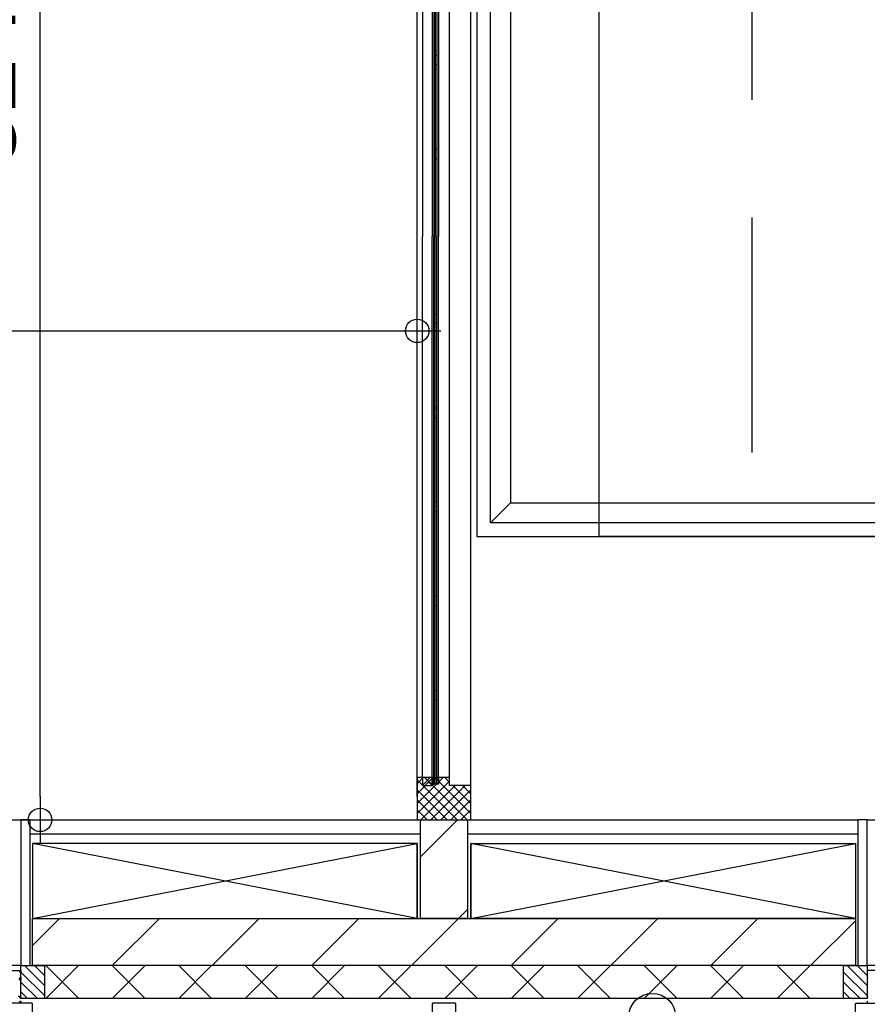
# Model space of a CAD drawing. Header units: millimetres. Extents: x -532 to 413144, y -532 to 654275.
# Tile 161 of 210: x 44098 to 45900, y 12468 to 14562. Entities that reach past the tile are written whole.
import ezdxf

# ---------------------------------------------------------------- set-up
doc = ezdxf.new("R2010")
doc.units = ezdxf.units.MM
doc.header["$LTSCALE"] = 100
doc.linetypes.add('DASHED', pattern=[0.75, 0.5, -0.25])
for name, color, linetype in [('A--M1A--MAATVOERING--RESTO & KEUKEN', 12, 'Continuous'), ('A-0010--', 7, 'Continuous'), ('A-0210-WAND-BU', 7, 'Continuous'), ('A-0216-WAND-BU-ISO', 7, 'Continuous'), ('A-0220-WAND-BI', 7, 'Continuous'), ('A-0220-WAND-BI-ARC', 254, 'Continuous'), ('A-0230-VLOER', 7, 'Continuous'), ('A-0270-DAK', 7, 'Continuous'), ('A-0310-KOZIJN-BU', 7, 'Continuous'), ('A-0340-BALUSTRADE', 7, 'Continuous'), ('A-0410-AFWERKING-GEVEL', 7, 'Continuous'), ('A-1140-TEKST+MAAT-WE', 7, 'Continuous'), ('BL24----_TRAP', 1, 'Continuous'), ('BL34----_BALUSTRADES', 7, 'Continuous'), ('BL40----_AFWERKING', 1, 'Continuous')]:
    doc.layers.add(name, color=color, linetype=linetype)
doc.styles.add('PAScad_tekst', font='arial.ttf')
doc.styles.add('romans', font='romans.shx')
doc.dimstyles.new('romans', dxfattribs={"dimtxt": 1, "dimasz": 1, "dimexe": 0.5, "dimexo": 0.5, "dimgap": 1, "dimtad": 1, "dimdec": 0, "dimtxsty": 'romans', "dimblk": 'gbb_tod', "dimcen": 0, "dimse1": 1, "dimse2": 1, "dimclrd": 1, "dimclre": 1, "dimclrt": 2, "dimadec": 0, "dimazin": 0, "dimtfac": 1, "dimtdec": 0, "dimtmove": 2, "dimatfit": 2, "dimldrblk": 'gbb_tod', "dimfxl": 1, "dimarcsym": 0})
pattern_1 = [(45, (-281611.93, 347010.56), (106.06602, -106.066017), [])]

# ---------------------------------------------------------------- blocks, each defined once
blk = doc.blocks.new('gbb_tod')
at = {"color": 0}
for p, q in [((0, -2), (0, 2)), ((-1, 0), (1, 0))]:
    blk.add_line(p, q, dxfattribs=at)
blk.add_circle((0, 0), 0.5, dxfattribs=at)
blk = doc.blocks.new('*D624')
at = {"layer": 'A--M1A--MAATVOERING--RESTO & KEUKEN', "lineweight": -2, "transparency": 16777216}
blk.add_line((44141, 12910), (44141, 16050), dxfattribs=at)
at = {"layer": 'Defpoints', "color": 0, "transparency": 16777216}
for p in [(44141, 16100), (44141, 16100), (44141, 12860)]:
    blk.add_point(p, dxfattribs=at)
at = {"layer": 'A--M1A--MAATVOERING--RESTO & KEUKEN', "lineweight": -2, "transparency": 16777216, "xscale": 50, "yscale": 50, "zscale": 50}
for p, rotation in [((44141, 16100), 90), ((44141, 12860), 270)]:
    blk.add_blockref('gbb_tod', p, dxfattribs=dict(at, rotation=rotation))
at = {"layer": 'A--M1A--MAATVOERING--RESTO & KEUKEN', "transparency": 16777216, "insert": (44014.4, 14480), "char_height": 150, "attachment_point": 5, "rotation": 90, "style": 'PAScad_tekst'}
blk.add_mtext('3240', dxfattribs=at)
blk = doc.blocks.new('*D637')
at = {"layer": 'A--M1A--MAATVOERING--RESTO & KEUKEN', "lineweight": -2, "transparency": 16777216}
blk.add_line((42415, 13900), (44893, 13900), dxfattribs=at)
at = {"layer": 'Defpoints', "color": 0, "transparency": 16777216}
for p in [(42365, 13900), (44943, 13900), (44943, 13900)]:
    blk.add_point(p, dxfattribs=at)
at = {"layer": 'A--M1A--MAATVOERING--RESTO & KEUKEN', "lineweight": -2, "transparency": 16777216, "xscale": 50, "yscale": 50, "zscale": 50, "rotation": 180}
blk.add_blockref('gbb_tod', (42365, 13900), dxfattribs=at)
at = {"layer": 'A--M1A--MAATVOERING--RESTO & KEUKEN', "lineweight": -2, "transparency": 16777216, "xscale": 50, "yscale": 50, "zscale": 50}
blk.add_blockref('gbb_tod', (44943, 13900), dxfattribs=at)
at = {"layer": 'A--M1A--MAATVOERING--RESTO & KEUKEN', "transparency": 16777216, "insert": (43654, 14026.6), "char_height": 150, "attachment_point": 5, "style": 'PAScad_tekst'}
blk.add_mtext('2578', dxfattribs=at)

msp = doc.modelspace()

# ---------------------------------------------------------------- hatches: boundary and pattern name
at = {"layer": 'A-0220-WAND-BI'}
h = msp.add_hatch(dxfattribs=at)
h.set_pattern_fill('ARKEY_AU__100P_13', color=256, angle=-90, style=0, pattern_type=0)
h.set_pattern_definition(pattern_1)
h.paths.add_polyline_path([(44950, 12860), (45050, 12860), (45050, 12650), (44950, 12650)], flags=0)
at = {"layer": 'A-0220-WAND-BI-ARC'}
h = msp.add_hatch(dxfattribs=at)
h.set_pattern_fill('ARKEY_AU__100P_13', color=256, angle=-90, style=0, pattern_type=0)
h.set_pattern_definition(pattern_1)
h.paths.add_polyline_path([(45875, 12650), (45875, 12550), (44125, 12550), (44125, 12650)], flags=0)

# ---------------------------------------------------------------- linework, layer by layer
at = {"layer": 'A-0010--', "ltscale": 10}
for points in [[(44975, 15251.5), (44975, 14100.875)], [(44988.0625, 15251.4375), (44988.0625, 14100.75)], [(44975, 12950), (44975, 14100.625)], [(44988.0625, 12950.0625), (44988.0625, 14100.75)], [(44975, 12933.125), (44975, 12950.0625), (44955, 12950.0625), (44954, 12949.0625), (44954, 12933.125), (44975, 12933.125)], [(44975, 12950.0625), (44975, 12946.0625), (44978.5, 12946.0625), (44978.5, 12951), (44975, 12950.0625)], [(44978.5, 12946.0625), (44975, 12946.0625), (44975, 12936.0625), (44978.5, 12936.0625), (44978.5, 12946.0625)], [(44988, 12950.0625), (44988, 12946.0625), (44984.5, 12946.0625), (44984.5, 12950.0625), (44988, 12950.0625)], [(44988, 12946.0625), (44988, 12936.0625), (44984.5, 12936.0625), (44984.5, 12946.0625), (44988, 12946.0625)]]:
    msp.add_lwpolyline(points, dxfattribs=at)
at = {"layer": 'A-0210-WAND-BU', "ltscale": 10}
for points in [[(44125, 12650), (45875, 12650)], [(44125, 12550), (44125, 12650)], [(45875, 12650), (45875, 12550)], [(45875, 12550), (44125, 12550)]]:
    msp.add_lwpolyline(points, dxfattribs=at)
at = {"layer": 'A-0216-WAND-BU-ISO'}
for p, q in [((44152.9375, 12480), (44222.9375, 12550)), ((44222.96875, 12479.96875), (44152.96875, 12549.96875)), ((44294.34375, 12480), (44364.34375, 12550)), ((44364.375, 12480), (44294.375, 12549.96875)), ((44435.78125, 12480), (44505.78125, 12550)), ((44505.78125, 12480), (44435.8125, 12549.96875)), ((44577.1875, 12480), (44647.1875, 12550)), ((44647.21875, 12480), (44577.1875, 12550)), ((44718.625, 12480), (44788.625, 12550)), ((44788.625, 12480), (44718.625, 12550)), ((44860.03125, 12480), (44930.03125, 12550)), ((44930.0625, 12480), (44860.03125, 12550)), ((45001.46875, 12480), (45071.46875, 12550)), ((45071.46875, 12480), (45001.46875, 12550)), ((45142.875, 12480), (45212.875, 12550)), ((45212.875, 12480), (45142.875, 12550)), ((45284.3125, 12480), (45354.3125, 12550)), ((45354.3125, 12480), (45284.3125, 12550)), ((45425.71875, 12480), (45495.71875, 12550)), ((45495.71875, 12480), (45425.71875, 12550)), ((45567.15625, 12480), (45637.15625, 12550)), ((45637.15625, 12480), (45567.15625, 12550)), ((45708.5625, 12480), (45778.5625, 12550)), ((45778.5625, 12480), (45708.5625, 12550))]:
    msp.add_line(p, q, dxfattribs=at)
at = {"layer": 'A-0216-WAND-BU-ISO', "ltscale": 10}
for points in [[(45850, 12550), (44150, 12550)], [(45850, 12480), (44150, 12480)]]:
    msp.add_lwpolyline(points, dxfattribs=at)
at = {"layer": 'A-0220-WAND-BI', "ltscale": 10}
for points in [[(44950, 12650), (44950, 12860)], [(44950, 12860), (45050, 12860)], [(45050, 12860), (45050, 12650)], [(45050, 12650), (44950, 12650)]]:
    msp.add_lwpolyline(points, dxfattribs=at)
at = {"layer": 'A-0230-VLOER', "ltscale": 10}
msp.add_lwpolyline([(46930, 17243), (45070, 17243), (45070, 13463), (48530, 13463), (48530, 17243), (48270, 17243)], dxfattribs=at)
at = {"layer": 'A-0270-DAK'}
for p, q in [((44150, 12507.5625), (44107.5625, 12550)), ((44150, 12528.78125), (44128.78125, 12550)), ((45900, 12507.5625), (45857.5625, 12550)), ((45900, 12528.78125), (45878.78125, 12550)), ((44150, 12486.34375), (44100, 12536.34375)), ((45900, 12486.34375), (45850, 12536.34375)), ((44135.15625, 12480), (44100, 12515.15625)), ((45885.15625, 12480), (45850, 12515.15625)), ((44113.9375, 12480), (44100, 12493.9375)), ((45863.9375, 12480), (45850, 12493.9375))]:
    msp.add_line(p, q, dxfattribs=at)
at = {"layer": 'A-0270-DAK', "ltscale": 10}
for points in [[(44150, 12550), (44150, 12480), (44100, 12480), (44100, 12550)], [(45900, 12550), (45900, 12480), (45850, 12480), (45850, 12550)]]:
    msp.add_lwpolyline(points, close=True, dxfattribs=at)
at = {"layer": 'A-0310-KOZIJN-BU'}
for p, q in [((44984.5, 14485.4375), (44978.5, 14485.4375)), ((44984.5, 14465.4375), (44978.5, 14465.4375)), ((44984.5, 14285.4375), (44978.5, 14285.4375)), ((44984.5, 14265.4375), (44978.5, 14265.4375)), ((44978.5, 13936.0625), (44984.5, 13936.0625)), ((44978.5, 13916.0625), (44984.5, 13916.0625)), ((44978.5, 13736.0625), (44984.5, 13736.0625)), ((44978.5, 13716.0625), (44984.5, 13716.0625)), ((44978.5, 13536.0625), (44984.5, 13536.0625)), ((44978.5, 13516.0625), (44984.5, 13516.0625)), ((44978.5, 13336.0625), (44984.5, 13336.0625)), ((44978.5, 13316.0625), (44984.5, 13316.0625)), ((44978.5, 13136.0625), (44984.5, 13136.0625)), ((44978.5, 13116.0625), (44984.5, 13116.0625)), ((44943, 12894.5), (44998.5, 12950)), ((44943, 12915.71875), (44977.28125, 12950)), ((44943, 12936.9375), (44956.0625, 12950)), ((44943, 12944.875), (45027.875, 12860)), ((44943, 12873.28125), (45012, 12942.28125)), ((44954, 12933.34375), (44970.71875, 12950.0625)), ((44958.25, 12950.0625), (44975, 12933.34375)), ((44959.0625, 12950), (45049.0625, 12860)), ((44980.28125, 12950), (45056.96875, 12873.28125)), ((45001.5, 12950), (45012, 12939.5)), ((44943, 12923.625), (45006.65625, 12860)), ((44950.90625, 12860), (45023.9375, 12933)), ((44972.125, 12860), (45045.15625, 12933)), ((44993.34375, 12860), (45057, 12923.65625)), ((45018.5, 12933), (45056.96875, 12894.5)), ((45039.71875, 12933), (45056.96875, 12915.71875)), ((44943, 12902.40625), (44985.4375, 12860)), ((45014.5625, 12860), (45057, 12902.4375)), ((44943, 12881.21875), (44964.21875, 12860)), ((45035.78125, 12860), (45057, 12881.21875))]:
    msp.add_line(p, q, dxfattribs=at)
at = {"layer": 'A-0310-KOZIJN-BU', "ltscale": 10}
for points in [[(44943, 12910), (44943, 17773)], [(45057, 12910), (45057, 17773)], [(44978.5, 15265.4375), (44978.5, 14100.75)], [(44984.5, 15265.4375), (44984.5, 14100.75)], [(44954, 15251.4375), (44954, 14100.8125)], [(45012, 12950), (45012, 15251.5)], [(44954, 12950.0625), (44954, 14100.6875)], [(44978.5, 12936.0625), (44978.5, 14100.75)], [(44984.5, 12936.0625), (44984.5, 14100.75)], [(44984.5, 12936.0625), (44978.5, 12936.0625)], [(44074, 12540), (44100, 12540), (44100, 12536.59375), (44098.90625, 12535.5), (44098.3125, 12535.5), (44098.3125, 12537), (44097.3125, 12538)], [(44097.3125, 12522), (44098.3125, 12523), (44098.3125, 12525.5), (44098.8125, 12525.5), (44099.8125, 12524.5), (44099.8125, 12518.8125), (44099.3125, 12518.3125), (44098.8125, 12518.3125), (44098.3125, 12518.8125), (44098.3125, 12519.8125), (44097.8125, 12520.3125), (44095.5, 12520.3125)], [(45926, 12540), (45900, 12540), (45900, 12536.59375), (45901.09375, 12535.5)], [(45901.1875, 12525.5), (45900.1875, 12524.5), (45900.1875, 12518.8125), (45900.6875, 12518.3125)], [(44094, 12485), (44098.8125, 12485), (44099.8125, 12484), (44099.8125, 12481.6875), (44098.8125, 12480.6875), (44098.3125, 12480.6875), (44098.3125, 12482.1875), (44097.3125, 12483.1875)], [(45901.1875, 12485), (45900.1875, 12484), (45900.1875, 12481.6875), (45901.1875, 12480.6875)], [(44097.3125, 12472), (44098.3125, 12473), (44098.3125, 12474.5), (44098.90625, 12474.5), (44100, 12473.40625), (44100, 12470), (44034, 12470)], [(44125, 12365), (44125, 12468.5), (44124.5, 12469.5), (44123.5, 12470), (44076.375, 12470), (44075.5, 12469.5), (44075, 12468.5), (44075, 12365)], [(45025, 12365), (45025, 12468.5), (45024.5, 12469.5), (45023.5, 12470), (44976.375, 12470), (44975.5, 12469.5), (44975, 12468.5), (44975, 12365)], [(45875, 12365), (45875, 12468.5), (45875.5, 12469.5), (45876.5, 12470), (45923.625, 12470), (45924.5, 12469.5), (45925, 12468.5), (45925, 12365)], [(45901.09375, 12474.5), (45900, 12473.40625), (45900, 12470), (45966, 12470)]]:
    msp.add_lwpolyline(points, dxfattribs=at)
msp.add_lwpolyline([(44943, 12860), (45057, 12860), (45057, 12933), (45012, 12933), (45012, 12950), (44943, 12950)], close=True, dxfattribs=at)
at = {"layer": 'A-0310-KOZIJN-BU', "linetype": 'DASHED', "ltscale": 10}
msp.add_lwpolyline([(44943, 12860), (45057, 12860), (45057, 12933), (45012, 12933), (45012, 12950), (44943, 12950)], close=True, dxfattribs=at)
at = {"layer": 'A-0340-BALUSTRADE', "ltscale": 10}
msp.add_lwpolyline([(48600, 13491.75), (45098.75, 13491.75), (45141.25, 13534.25), (48600, 13534.25)], close=True, dxfattribs=at)
at = {"layer": 'A-0410-AFWERKING-GEVEL', "ltscale": 10}
for points in [[(44100, 12550), (38700, 12550), (38700, 12860), (44100, 12860)], [(48600, 12550), (45900, 12550), (45900, 12860), (48600, 12860)]]:
    msp.add_lwpolyline(points, close=True, dxfattribs=at)
at = {"layer": 'A-1140-TEKST+MAAT-WE', "ltscale": 10}
for points in [[(44981.5, 15265.4375), (44981.5, 14100.75)], [(44981.5, 12936.0625), (44981.5, 14100.75)]]:
    msp.add_lwpolyline(points, dxfattribs=at)
at = {"layer": 'BL24----_TRAP', "ltscale": 10}
msp.add_lwpolyline([(48270, 17203), (48270, 13463), (45330, 13463), (45330, 17141)], dxfattribs=at)
at = {"layer": 'BL24----_TRAP', "linetype": 'DASHED', "ltscale": 10}
msp.add_lwpolyline([(45655, 17141), (45655, 13463)], dxfattribs=at)
at = {"layer": 'BL34----_BALUSTRADES', "ltscale": 10}
msp.add_lwpolyline([(45098.75, 13491.75), (45098.75, 17566.625), (45141.25, 17524.125), (45141.25, 13534.25)], close=True, dxfattribs=at)
at = {"layer": 'BL40----_AFWERKING', "ltscale": 10}
for points in [[(44120, 12550), (44120, 12860), (44100, 12860), (44100, 12550)], [(45900, 12550), (45900, 12860), (45880, 12860), (45880, 12550)]]:
    msp.add_lwpolyline(points, close=True, dxfattribs=at)
for points in [[(44120, 12860), (44950, 12860)], [(45050, 12860), (45880, 12860)], [(44120, 12830), (44950, 12830)], [(45050, 12830), (45880, 12830)], [(44125, 12650), (44943, 12810), (44943, 12650), (44125, 12810), (44125, 12650), (44943, 12650), (44943, 12810), (44125, 12810)], [(45875, 12650), (45057, 12810), (45057, 12650), (45875, 12810), (45875, 12650), (45057, 12650), (45057, 12810), (45875, 12810)]]:
    msp.add_lwpolyline(points, dxfattribs=at)
at = {"layer": 'BL40----_AFWERKING'}
msp.add_circle((45443, 12441), 50, dxfattribs=at)

# ---------------------------------------------------------------- dimensions: what is measured, and where the dimension line sits
at = {"layer": 'A--M1A--MAATVOERING--RESTO & KEUKEN'}
for base, p1, p2, angle, picture, middle in [((44141, 16100), (44141, 12860), (44141, 16100), 90, '*D624', (44014.36289, 14480)), ((44943, 13900), (42365, 13900), (44943, 13900), 0, '*D637', (43654, 14026.58595))]:
    dim = msp.add_linear_dim(base=base, p1=p1, p2=p2, angle=angle, dimstyle='romans', override={"dimscale": 50, "dimtxt": 3, "dimtxsty": 'PAScad_tekst', "dimclrd": 256, "dimclre": 256, "dimclrt": 256}, dxfattribs=at)
    dim.commit()
    dim.dimension.update_dxf_attribs({"geometry": picture, "text_midpoint": middle})

doc.saveas('drawing.dxf')
